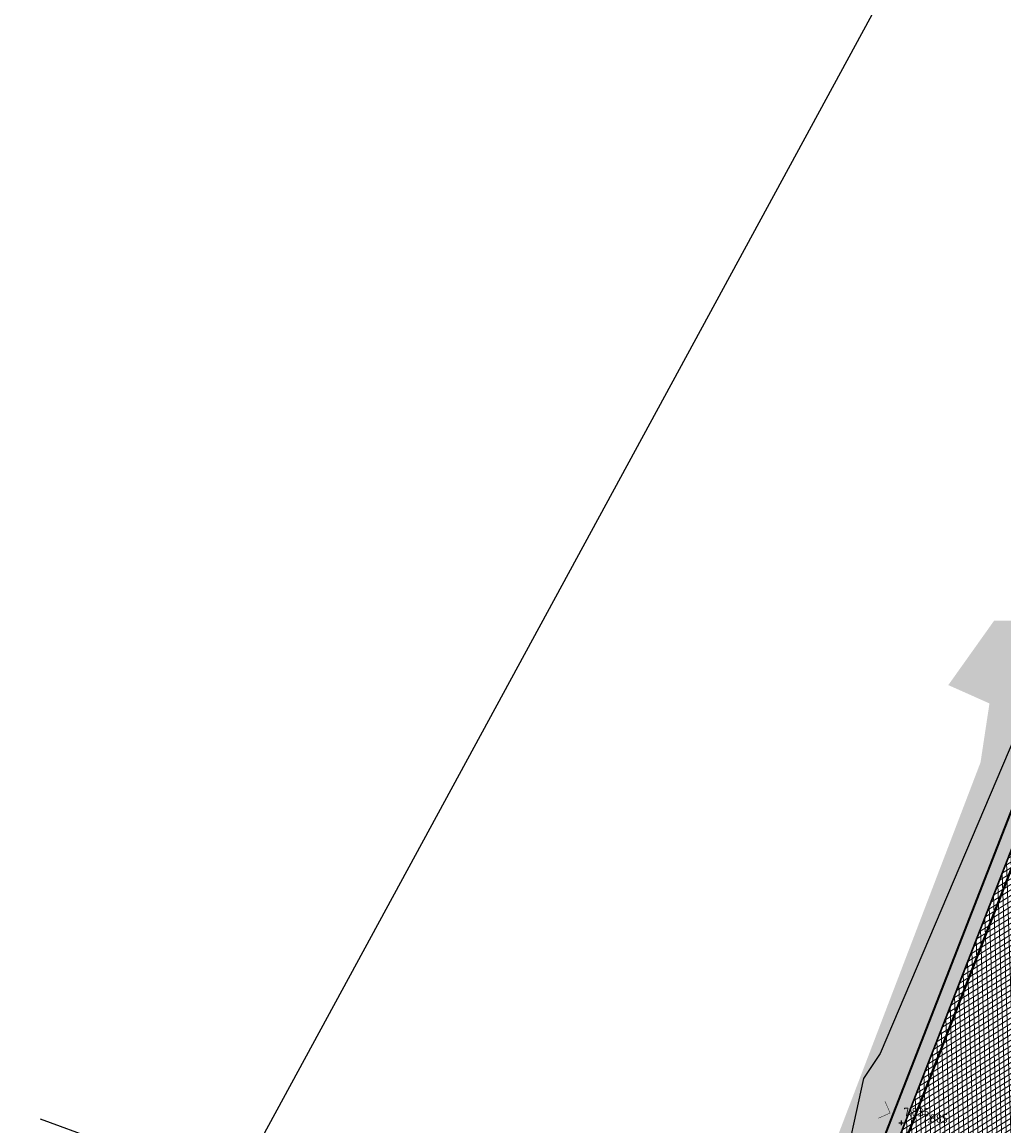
# Model space of a CAD drawing. Header units: metres. Extents: x 157685 to 160831, y 403691 to 406312.
# Tile 120 of 134: x 160064 to 160105, y 405685 to 405732. Entities that reach past the tile are written whole.
import ezdxf

# ---------------------------------------------------------------- set-up
doc = ezdxf.new("R2010")
doc.units = ezdxf.units.M
doc.linetypes.add('DASHDOT2', pattern=[12.7, 6.35, -3.175, 0, -3.175])
doc.linetypes.add('VW-1-3_STREEP', pattern=[4, 1, -3])
doc.layers.get('Defpoints').update_dxf_attribs({"color": 171})
for name, color, linetype, lineweight in [('B-WE-OG-HOOGTEPUNT-S', 7, 'Continuous', 25), ('B-WE-OG-HOOGTEPUNT-T18', 10, 'Continuous', 18), ('N-WE-GR-GRAS-A', 62, 'Continuous', 18), ('N-WE-VH-GESLOTENVERHARDING_ASFALT-A-200', 253, 'Continuous', 18), ('N-WE-VH-HALFVERHARDING_GRASBETONSTEEN-A-200', 132, 'Continuous', 18), ('N-WE-VH-HALFVERHARDING_GRASBETONSTEEN-G', 7, 'Continuous', 35), ('N-WE-VH-KANTVERHARDING-G', 7, 'Continuous', 30), ('N-WE-VH-VERHARDING_ASFALT-A', 252, 'Continuous', 18), ('N-WE-VW-MARKERING_LANGS_STREEP_13_010-G', 7, 'VW-1-3_STREEP', 13), ('X-XX-AL-BLADVERWIJZING_AS-G', 7, 'DASHDOT2', 25)]:
    doc.layers.add(name, color=color, linetype=linetype, lineweight=lineweight)
doc.styles.add('NLCS-ISO', font='NLCS-ISO.TTF')
pattern_1 = [(0, (0, 0), (1, 1), [0.12, -0.8]), (45, (0.4, 0.2), (-0.1131370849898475, 1.866761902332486), [0.12, -0.8]), (29.99999999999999, (0.08, 0.12), (0.2274613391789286, 1.286025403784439), [0.12, -0.8]), (15, (0.32, 0.48), (0.3856270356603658, 0.7244941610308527), [0.12, -0.8]), (135, (0.16, 2), (-0.02828427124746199, -0.6505382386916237), [0.12, -0.8]), (150, (1.2, 0.4), (0.2156921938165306, -0.5864101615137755), [0.12, -0.8]), (165, (0.24, 0.04), (0.1434520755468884, -0.7010146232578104), [0.12, -0.8]), (85, (0.4, 0.4), (-0.872677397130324, 1.040016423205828), [0.12, -0.8]), (99.99999999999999, (0, 0), (-1.112117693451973, 0.7787131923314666), [0.12, -0.7999999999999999])]
pattern_2 = [(45, (0, 0), (-0.1979898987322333, 0.1979898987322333), [0.14, -0.14]), (135, (0, 0), (-0.1979898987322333, -0.1979898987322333), [0.14, -0.14]), (45, (-0.098994, 0.098994), (-0.1979898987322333, 0.1979898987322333), [0.14, -0.14]), (135, (0.098994, 0.098994), (-0.1979898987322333, -0.1979898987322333), [0.14, -0.14])]

# ---------------------------------------------------------------- blocks, each defined once
blk = doc.blocks.new('SOG-HOOGTEPUNT-SO')
for p, q in [((-0.5, 0), (0.5, 0)), ((0, 0.5), (0, -0.5))]:
    blk.add_line(p, q)

msp = doc.modelspace()

# ---------------------------------------------------------------- hatches: boundary and pattern name
at = {"layer": 'N-WE-GR-GRAS-A'}
h = msp.add_hatch(dxfattribs=at)
h.set_pattern_fill('AGR-GRAS_01-SO', color=256, scale=0.04, pattern_type=2)
h.set_pattern_definition(pattern_1)
edge = h.paths.add_edge_path()
edge.add_line((160189.2016612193, 405785.9665275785), (160195.7319305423, 405790.3957649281))
edge.add_line((160195.7319305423, 405790.3957649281), (160200.9068770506, 405793.7331228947))
edge.add_line((160200.9068770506, 405793.7331228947), (160206.6207372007, 405797.393998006))
edge.add_line((160206.6207372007, 405797.393998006), (160212.5058224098, 405801.1645771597))
edge.add_line((160212.5058224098, 405801.1645771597), (160215.4403023, 405803.0447009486))
edge.add_line((160215.4403023, 405803.0447009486), (160223.1651131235, 405807.0115723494))
edge.add_line((160223.1651131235, 405807.0115723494), (160238.3130194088, 405814.7903772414))
edge.add_line((160238.3130194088, 405814.7903772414), (160245.2264429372, 405818.34058225))
edge.add_line((160245.2264429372, 405818.34058225), (160257.1596195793, 405824.4685481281))
edge.add_line((160257.1596195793, 405824.4685481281), (160282.4383802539, 405837.4852323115))
edge.add_line((160282.4383802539, 405837.4852323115), (160304.8, 405848.933))
edge.add_line((160304.8, 405848.933), (160306.8243412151, 405848.7687974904))
edge.add_line((160306.8243412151, 405848.7687974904), (160309.1690326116, 405848.5786100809))
edge.add_line((160309.1690326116, 405848.5786100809), (160310.0561645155, 405848.468232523))
edge.add_line((160310.0561645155, 405848.468232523), (160312.0402309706, 405848.0812195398))
edge.add_line((160312.0402309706, 405848.0812195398), (160314.3400796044, 405847.9346214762))
edge.add_line((160314.3400796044, 405847.9346214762), (160315.6564235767, 405848.0307936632))
edge.add_arc((160315.6564235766, 405857.0875209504), 9.056727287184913, 270.0000000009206, 289.9784151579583)
edge.add_line((160318.7508003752, 405848.5758148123), (160320.5288332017, 405849.0246637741))
edge.add_line((160320.5288332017, 405849.0246637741), (160323.1988583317, 405850.2487318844))
edge.add_line((160323.1988583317, 405850.2487318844), (160325.3440083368, 405851.7011014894))
edge.add_line((160325.3440083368, 405851.7011014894), (160319.7357826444, 405862.032976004))
edge.add_line((160319.7357826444, 405862.032976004), (160319.1649081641, 405863.1942099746))
edge.add_arc((160314.9036312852, 405869.9648465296), 7.999999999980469, 237.4991886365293, 302.1853307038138, ccw=False)
edge.add_line((160310.6051388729, 405863.2177758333), (160309.4287269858, 405863.9672562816))
edge.add_arc((160306.7421692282, 405859.7503370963), 5.000000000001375, 57.49918863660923, 119.8311523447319)
edge.add_line((160304.2549407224, 405864.0878126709), (160215.6735669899, 405813.2928020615))
edge.add_arc((160320.1371642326, 405631.1188279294), 209.9999999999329, 119.8311523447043, 154.5916889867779)
edge.add_line((160130.449820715, 405721.2227219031), (160122.5481375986, 405704.5880437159))
edge.add_arc((160167.7117908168, 405683.134735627), 49.99999999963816, 154.5916889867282, 158.7403213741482)
edge.add_line((160121.11445924, 405701.2645092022), (160051.2651127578, 405521.7369963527))
edge.add_line((160051.2651127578, 405521.7369963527), (160054.0609526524, 405520.6492099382))
edge.add_line((160054.0609526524, 405520.6492099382), (160054.2946666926, 405521.4391487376))
edge.add_line((160054.2946666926, 405521.4391487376), (160053.061, 405521.931))
edge.add_line((160053.061, 405521.931), (160054.0186409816, 405524.6028530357))
edge.add_line((160054.0186409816, 405524.6028530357), (160055.3093249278, 405528.2039080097))
edge.add_line((160055.3093249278, 405528.2039080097), (160058.581, 405537.332))
edge.add_line((160058.581, 405537.332), (160062.4256195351, 405547.9469237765))
edge.add_line((160062.4256195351, 405547.9469237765), (160065.5920910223, 405555.7356309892))
edge.add_line((160065.5920910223, 405555.7356309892), (160069.5244636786, 405565.547518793))
edge.add_line((160069.5244636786, 405565.547518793), (160074.8122877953, 405578.8021748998))
edge.add_line((160074.8122877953, 405578.8021748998), (160078.1301706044, 405587.5146146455))
edge.add_line((160078.1301706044, 405587.5146146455), (160080.546985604, 405593.8609373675))
edge.add_line((160080.546985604, 405593.8609373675), (160084.7405148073, 405604.8727399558))
edge.add_line((160084.7405148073, 405604.8727399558), (160087.3201539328, 405611.6466231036))
edge.add_line((160087.3201539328, 405611.6466231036), (160089.1540419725, 405616.3956104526))
edge.add_line((160089.1540419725, 405616.3956104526), (160093.7195878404, 405628.0182683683))
edge.add_line((160093.7195878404, 405628.0182683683), (160097.485, 405637.604))
edge.add_line((160097.485, 405637.604), (160098.671, 405639.731))
edge.add_line((160098.671, 405639.731), (160099.902, 405640.851))
edge.add_line((160099.902, 405640.851), (160101.342, 405642.678))
edge.add_line((160101.342, 405642.678), (160102.236, 405644.762))
edge.add_line((160102.236, 405644.762), (160101.805, 405646.021))
edge.add_line((160101.805, 405646.021), (160100.978, 405647.32))
edge.add_line((160100.978, 405647.32), (160104.8939144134, 405656.7246073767))
edge.add_line((160104.8939144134, 405656.7246073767), (160110.4317723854, 405670.1700749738))
edge.add_line((160110.4317723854, 405670.1700749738), (160113.3395261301, 405677.5420055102))
edge.add_line((160113.3395261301, 405677.5420055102), (160118.268, 405690.037))
edge.add_line((160118.268, 405690.037), (160121.1384509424, 405697.1852478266))
edge.add_line((160121.1384509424, 405697.1852478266), (160125.588740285, 405706.4874628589))
edge.add_line((160125.588740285, 405706.4874628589), (160128.7233612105, 405713.1063832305))
edge.add_line((160128.7233612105, 405713.1063832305), (160129.8234757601, 405714.750360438))
edge.add_line((160129.8234757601, 405714.750360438), (160130.9710686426, 405715.7568725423))
edge.add_line((160130.9710686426, 405715.7568725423), (160132.656, 405716.604))
edge.add_line((160132.656, 405716.604), (160137.5482643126, 405732.8158958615))
edge.add_line((160137.5482643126, 405732.8158958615), (160143.5031823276, 405739.3030351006))
edge.add_line((160143.5031823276, 405739.3030351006), (160146.913493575, 405743.3973337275))
edge.add_line((160146.913493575, 405743.3973337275), (160150.7184816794, 405747.8804806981))
edge.add_line((160150.7184816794, 405747.8804806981), (160157.208, 405755.3215))
edge.add_line((160157.208, 405755.3215), (160160.5246288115, 405759.1244169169))
edge.add_line((160160.5246288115, 405759.1244169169), (160165.273, 405764.569))
edge.add_line((160165.273, 405764.569), (160168.8373467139, 405768.3733079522))
edge.add_line((160168.8373467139, 405768.3733079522), (160172.9092487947, 405772.3795900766))
edge.add_line((160172.9092487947, 405772.3795900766), (160177.2963565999, 405776.374836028))
edge.add_line((160177.2963565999, 405776.374836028), (160183.4665665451, 405781.5655980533))
edge.add_line((160183.4665665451, 405781.5655980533), (160189.2016612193, 405785.9665275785))
h = msp.add_hatch(dxfattribs=at)
h.set_pattern_fill('AGR-GRAS_01-SO', color=256, scale=0.04, pattern_type=2)
h.set_pattern_definition(pattern_1)
edge = h.paths.add_edge_path()
edge.add_line((160117.917207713, 405710.1458451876), (160116.8920664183, 405710.5447002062))
edge.add_line((160116.8920664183, 405710.5447002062), (160110.6998789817, 405694.6294760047))
edge.add_line((160110.6998789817, 405694.6294760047), (160111.7250202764, 405694.2306209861))
edge.add_line((160111.7250202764, 405694.2306209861), (160111.271775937, 405693.0656876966))
edge.add_line((160111.271775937, 405693.0656876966), (160110.2466346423, 405693.4645427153))
edge.add_line((160110.2466346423, 405693.4645427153), (160044.824497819, 405525.3158899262))
edge.add_line((160044.824497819, 405525.3158899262), (160045.3938489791, 405524.0213478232))
edge.add_line((160045.3938489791, 405524.0213478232), (160048.0032995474, 405523.006080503))
edge.add_line((160048.0032995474, 405523.006080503), (160117.8526460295, 405702.5335933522))
edge.add_arc((160167.7117908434, 405683.1347356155), 53.50000002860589, 154.5916889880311, 158.7403213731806, ccw=False)
edge.add_line((160119.3866818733, 405706.0897752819), (160125.8537495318, 405719.7042910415))
edge.add_line((160125.8537495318, 405719.7042910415), (160122.0998169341, 405721.1718201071))
edge.add_line((160122.0998169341, 405721.1718201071), (160120.8054824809, 405720.6030026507))
edge.add_line((160120.8054824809, 405720.6030026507), (160117.3453107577, 405711.7096334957))
edge.add_line((160117.3453107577, 405711.7096334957), (160118.3704520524, 405711.3107784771))
edge.add_line((160118.3704520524, 405711.3107784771), (160117.917207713, 405710.1458451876))
edge = h.paths.add_edge_path()
edge.add_line((160123.3449985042, 405726.9901839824), (160123.7582142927, 405727.9711744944))
edge.add_arc((160279.666353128, 405661.7215537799), 169.3999999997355, 156.9780373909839, 157.3380702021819)
edge = h.paths.add_edge_path()
edge.add_line((160133.0505582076, 405746.5753614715), (160133.6348198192, 405747.5769629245))
edge.add_arc((160279.6663531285, 405661.7215537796), 169.4000000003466, 149.5477176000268, 149.9399119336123)
h.paths.add_polyline_path([(160142.62080813, 405759.4119409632), (160141.7224501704, 405760.0467267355), (160141.0011027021, 405759.0258654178), (160141.8994606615, 405758.3910796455)])
h.paths.add_polyline_path([(160154.6598407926, 405774.4081354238), (160153.8394616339, 405775.1409232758), (160153.0067481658, 405774.2086742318), (160153.8271273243, 405773.4758863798)])
edge = h.paths.add_edge_path()
edge.add_arc((160279.6663531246, 405661.7215537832), 169.3999999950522, 132.346206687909, 137.9687500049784)
edge.add_arc((160279.6663531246, 405661.7215537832), 169.3999999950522, 137.9687500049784, 149.5477175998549)
edge.add_line((160133.6348198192, 405747.5769629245), (160134.5849790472, 405747.0227089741))
edge.add_line((160134.5849790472, 405747.0227089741), (160133.9551450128, 405745.9429825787))
edge.add_line((160133.9551450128, 405745.9429825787), (160133.0052740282, 405746.4970683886))
edge.add_arc((160279.6663531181, 405661.7215537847), 169.3999999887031, 149.9705032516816, 156.9780373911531)
edge.add_line((160123.7582142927, 405727.9711744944), (160124.7719514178, 405727.5441650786))
edge.add_line((160124.7719514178, 405727.5441650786), (160124.2867134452, 405726.3921910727))
edge.add_line((160124.2867134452, 405726.3921910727), (160123.2736071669, 405726.8189347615))
edge.add_arc((160279.6663550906, 405661.7215529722), 169.4000021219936, 157.4008230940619, 157.6331887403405)
edge.add_line((160123.0108886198, 405726.1841432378), (160123.5644701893, 405724.8940330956))
edge.add_line((160123.5644701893, 405724.8940330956), (160127.5752955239, 405723.3260766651))
edge.add_arc((160320.1371642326, 405631.1188279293), 213.5000000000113, 134.774034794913, 154.412812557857, ccw=False)
edge.add_line((160169.7664293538, 405782.6803404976), (160165.5570263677, 405786.9230775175))
h = msp.add_hatch(dxfattribs=at)
h.set_pattern_fill('AGR-GRAS_01-SO', color=256, scale=0.04, pattern_type=2)
h.set_pattern_definition(pattern_1)
h.paths.add_polyline_path([(159817.8796577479, 405032.3615227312, -0.4244536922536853), (159807.6438550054, 405029.4353138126), (159804.9141757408, 405031.0140775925), (159806.698841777, 405031.3737125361), (159807.04, 405031.16), (159809.611, 405030.341), (159812.223, 405030.001), (159814.279, 405030.385), (159814.444, 405031.62), (159813.956, 405032.225), (159812.2396506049, 405033.242021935), (159814.061361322, 405034.8103542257), (159814.820717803, 405034.4740069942), (159815.4994739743, 405034.4123150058), (159816.4167998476, 405034.6580784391), (159816.9569999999, 405035.0349999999), (159820.3059377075, 405041.4946262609), (159822.354460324, 405045.432314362), (159826.6084500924, 405053.2936794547), (159829.7245208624, 405059.052172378), (159832.6918773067, 405064.5358415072), (159835.7447925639, 405070.2193987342), (159838.9744319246, 405076.357307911), (159841.6731033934, 405081.4861159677), (159844.7820544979, 405087.3946578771), (159847.8561333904, 405093.236925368), (159850.9675923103, 405099.3492203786), (159854.691755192, 405106.6695736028), (159860.2108525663, 405117.423530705), (159863.4243890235, 405123.3615823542), (159868.7449137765, 405133.192978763), (159871.6940751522, 405138.642511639), (159873.819, 405142.569), (159873.564, 405143.583), (159872.949, 405144.16), (159873.919, 405145.714), (159874.7056259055, 405145.5456317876), (159875.890950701, 405145.9547218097), (159876.2720000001, 405146.3540000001), (159878.9147885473, 405151.370059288), (159881.6262659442, 405156.5466831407), (159887.3003615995, 405167.3793970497), (159892.3483595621, 405177.0167949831), (159893.538, 405179.288), (159894.727, 405181.558), (159894.969, 405183.164), (159894.4128649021, 405184.0045896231), (159892.825, 405184.615), (159896.102, 405188.599), (159896.9029999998, 405188.438), (159898.181, 405188.684), (159899.684, 405190.033), (159902.6926736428, 405195.8713152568), (159907.5866702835, 405205.3680897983), (159913.3084460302, 405216.4711653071), (159918.3450532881, 405227.099399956), (159923.3978129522, 405237.8616172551), (159925.995516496, 405243.3946431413), (159929.861, 405251.628), (159929.911, 405253.028), (159929.35, 405253.63), (159928.363, 405254.141), (159928.977, 405259.516), (159929.897, 405259.351), (159931.062, 405259.363), (159932.331, 405262.333), (159931.733, 405263.36), (159931.174, 405263.618), (159932.61, 405267.191), (159933.738, 405266.939), (159934.813, 405267.403), (159935.788, 405268.797), (159941.1987197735, 405282.5879445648), (159944.9254816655, 405292.0867855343), (159949.2255724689, 405303.0469380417), (159953.271, 405313.358), (159953.284, 405314.495), (159952.883, 405315.118), (159952.236, 405315.511), (159951.529, 405315.708), (159958.367, 405330.954), (159959.877, 405331.032), (159960.96, 405331.735), (159963.5452468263, 405338.7491122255), (159973.5640148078, 405364.9600869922), (159984.162, 405391.33), (159983.822, 405392.929), (159983.104, 405393.589), (159982.386, 405393.853), (159984.688, 405397.951), (159985.985, 405397.984), (159987.076, 405398.897), (159989.441, 405405.903), (159988.08, 405407.062), (159988.527, 405412.178), (159989.913, 405411.732), (159991.291, 405411.789), (159992.095, 405412.104), (159998.5395093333, 405429.2600094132), (160007.1440218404, 405452.1679849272), (160009.451, 405458.31), (160009.626, 405460.261), (160009.534, 405460.661), (160008.794, 405461.402), (160009.8954955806, 405467.6054778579), (160011.385, 405467.341), (160013.662, 405468.133), (160014.677, 405469.155), (160026.9453321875, 405500.9300206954), (160034.7315372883, 405521.1565030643), (160042.3070101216, 405541.7245019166), (160047.868, 405557.494), (160047.613, 405559.249), (160046.719, 405560.154), (160045.615, 405560.352), (160047.615, 405564.794), (160048.822, 405564.245), (160050.393, 405564.15), (160050.929, 405564.7125), (160051.128, 405565.102), (160051.131, 405565.949), (160048.346, 405567.585), (160050.1055, 405571.699), (160050.699, 405570.911), (160051.669, 405570.665), (160053.018, 405570.643), (160053.937, 405571.219), (160058.5456374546, 405583.3248661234), (160064.6810399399, 405599.4412045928), (160069.547, 405612.223), (160069.547, 405613.704), (160068.895, 405614.706), (160068.1765210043, 405615.0935586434), (160070.5442836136, 405619.4830561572), (160072.047, 405619.276), (160073.333, 405619.76), (160078.7473752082, 405633.9478085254), (160089.138878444, 405660.9656097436), (160104.332, 405700.743), (160104.711, 405703.242), (160102.967, 405704.018), (160104.9126580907, 405706.7553753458), (160106.026, 405706.74), (160107.223, 405707.65), (160113.4380612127, 405722.7273025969), (160116.4352043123, 405730.3910378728), (160119.5624009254, 405738.6670014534), (160120.942, 405742.345), (160122.7570846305, 405748.868433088), (160125.062, 405762.2635), (160125.7830441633, 405769.6398440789), (160126.167433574, 405777.2421988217), (160126.2277432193, 405782.3110332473), (160136.3575773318, 405786.1409829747), (160140.471531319, 405781.8232589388, -0.3714281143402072), (160141.0844722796, 405769.5659894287, 0.07269134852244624), (160116.0165246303, 405725.3933185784), (160115.4468538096, 405723.9291447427), (159939.5895977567, 405271.9390061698, -0.02962782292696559), (159902.6989021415, 405191.5621666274)])
at = {"layer": 'N-WE-VH-GESLOTENVERHARDING_ASFALT-A-200', "true_color": 0xcf7363}
h = msp.add_hatch(dxfattribs=at)
h.set_pattern_fill('AVH-ASFALT-SO', color=23, scale=0.2, pattern_type=2)
h.set_pattern_definition([(31.64993266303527, (159085.9115677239, 404918.0168982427), (-0.1049455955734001, 0.1702539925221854), []), (91.64993266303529, (159085.9115677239, 404918.0168982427), (-0.1999170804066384, -0.00575855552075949), [])])
edge = h.paths.add_edge_path()
edge.add_line((160304.2549407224, 405864.0878126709), (160302.5988468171, 405867.1406570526))
edge.add_arc((160350.2821344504, 405779.2412593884), 100.0000001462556, 118.4787556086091, 119.8311523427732)
edge.add_line((160300.537564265, 405865.9907710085), (160213.9325070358, 405816.3290349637))
edge.add_arc((160320.1371642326, 405631.1188279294), 213.4999999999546, 119.8311523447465, 154.5916889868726)
edge.add_line((160127.2883649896, 405722.724453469), (160119.3866818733, 405706.0897752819))
edge.add_arc((160167.7117908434, 405683.1347356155), 53.50000002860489, 154.5916889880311, 158.7403213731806)
edge.add_line((160117.8526460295, 405702.5335933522), (159992.7713508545, 405381.0483546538))
edge.add_line((159992.7713508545, 405381.0483546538), (159995.4326285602, 405378.2357679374))
edge.add_line((159995.4326285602, 405378.2357679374), (160121.11445924, 405701.2645092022))
edge.add_arc((160167.7117908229, 405683.1347356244), 50.00000000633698, 154.5916889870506, 158.7403213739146, ccw=False)
edge.add_line((160122.5481375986, 405704.5880437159), (160130.449820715, 405721.2227219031))
edge.add_arc((160320.137164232, 405631.1188279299), 209.9999999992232, 119.83115234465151, 154.5916889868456, ccw=False)
edge.add_line((160215.6735669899, 405813.2928020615), (160304.2549407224, 405864.0878126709))
at = {"layer": 'N-WE-VH-HALFVERHARDING_GRASBETONSTEEN-A-200'}
h = msp.add_hatch(dxfattribs=at)
h.set_pattern_fill('AVH-GRASBETONSTEEN_02-SO', color=256, scale=0.2, pattern_type=2)
h.set_pattern_definition(pattern_2)
h.paths.add_polyline_path([(160165.5570263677, 405786.9230775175), (160165.1528611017, 405787.3665303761, 0.1156779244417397), (160121.2354257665, 405723.362783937), (160120.8914682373, 405722.4787407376), (160088.3424119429, 405638.8208195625), (160088.7931073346, 405638.3244649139), (160121.1790570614, 405721.5631679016), (160121.7945937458, 405723.1452266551, -0.1156779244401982)])
h = msp.add_hatch(dxfattribs=at)
h.set_pattern_fill('AVH-GRASBETONSTEEN_02-SO', color=256, scale=0.2, pattern_type=2)
h.set_pattern_definition(pattern_2)
h.paths.add_polyline_path([(160141.5579866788, 405769.1975004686, 0.3714281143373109), (160140.9059218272, 405782.2371488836), (160136.7919623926, 405786.5548786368), (160136.3575773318, 405786.1409829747), (160140.471531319, 405781.8232589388, -0.3714281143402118), (160141.0844722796, 405769.5659894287, 0.07269134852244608), (160116.0165246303, 405725.3933185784), (160115.4468538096, 405723.9291447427), (160084.1359216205, 405643.4534629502), (160084.5866170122, 405642.9571083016), (160116.0015831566, 405723.7001792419), (160116.5756926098, 405725.175761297, -0.07269134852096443)])
at = {"layer": 'N-WE-VH-VERHARDING_ASFALT-A'}
h = msp.add_hatch(dxfattribs=at)
h.set_pattern_fill('AVH-ASFALT', color=256, scale=0.2, angle=90, pattern_type=2)
h.set_pattern_definition([(211.952110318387, (160401.9374069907, 405586.9289014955), (0.1058420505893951, -0.1696981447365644), []), (271.952110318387, (160401.9374069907, 405586.9289014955), (0.1998839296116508, 0.006812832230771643), [])])
h.paths.add_polyline_path([(160120.8914682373, 405722.4787407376), (160121.2354257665, 405723.362783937, -0.07269134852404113), (160145.503940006, 405766.1267591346), (160141.5579866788, 405769.1975004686, 0.07269134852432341), (160116.5756926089, 405725.1757612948), (160116.0015831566, 405723.7001792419), (159940.1487657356, 405271.721448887, -0.02962782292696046), (159903.2284350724, 405191.2800409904), (159818.4091906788, 405032.0793970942), (159822.821965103, 405029.7283501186), (159907.6412094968, 405188.9289940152, 0.02962782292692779), (159944.8084988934, 405269.9084715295)])

# ---------------------------------------------------------------- linework, layer by layer
at = {"color": 210, "const_width": 0.01999999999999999}
msp.add_lwpolyline([(160100.2862541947, 405686.3792481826), (160100.5029705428, 405685.884643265), (160100.0083656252, 405685.6679269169)], dxfattribs=at)
at = {"layer": 'Defpoints'}
msp.add_lwpolyline([(160237.3825357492, 405844.1854572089), (160196.4652616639, 405819.6599800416), (160173.253865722, 405805.1178359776), (160154.7778522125, 405789.6693410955), (160150.3421366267, 405787.2690101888), (160144.6047036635, 405789.2096847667), (160142.3831931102, 405791.3776494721), (160133.5494837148, 405800.7081560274), (160132.7281745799, 405801.6385522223), (160131.9337177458, 405801.1018040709), (160127.4009197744, 405798.8901293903), (160130.5568894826, 405784.6075952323), (160128.7958023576, 405763.8906946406), (160122.0636946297, 405743.0557869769), (160113.9986103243, 405722.1667655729), (160108.8774401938, 405709.0994304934), (160100.0760436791, 405688.4066373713), (160099.3719038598, 405687.3498515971), (160098.425031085, 405683.030268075), (160084.0343491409, 405645.5719950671), (160070.1158216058, 405610.7232120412)], dxfattribs=at)
msp.add_lwpolyline([(160111.0972522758, 405644.5707905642), (160203.6609179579, 405815.0418317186), (160158.0375836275, 405839.8148452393), (160065.4739179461, 405669.3438040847)], close=True, dxfattribs=at)
at = {"layer": 'N-WE-VH-HALFVERHARDING_GRASBETONSTEEN-G'}
msp.add_lwpolyline([(160115.4468538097, 405723.9291447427), (159939.5895977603, 405271.939006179, -0.02962782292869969), (159902.6989021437, 405191.5621666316), (159817.8796577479, 405032.3615227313)], format="xyb", dxfattribs=at)
at = {"layer": 'N-WE-VH-KANTVERHARDING-G'}
msp.add_lwpolyline([(159818.4091906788, 405032.0793970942), (159903.2284350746, 405191.2800409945, 0.02962782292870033), (159940.1487657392, 405271.7214488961), (160116.0015831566, 405723.7001792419)], format="xyb", dxfattribs=at)
at = {"layer": 'N-WE-VW-MARKERING_LANGS_STREEP_13_010-G', "const_width": 0.1, "flags": 128}
msp.add_lwpolyline([(159820.1786345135, 405034.762523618), (159903.4932015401, 405191.138978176, 0.02962782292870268), (159940.4283497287, 405271.6126702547), (160116.2811671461, 405723.5914006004), (160116.8552765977, 405725.0669826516, -0.06808900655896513), (160139.8525552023, 405766.4697848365, -0.06808900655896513)], format="xyb", dxfattribs=at)
at = {"layer": 'X-XX-AL-BLADVERWIJZING_AS-G', "ltscale": 0.4, "extrusion": (0.0005407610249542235, -0.002142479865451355, 0.99999755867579), "elevation": -782.6827208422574}
msp.add_lwpolyline([(160173.8112238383, 405644.5889233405), (160028.6058680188, 405698.104137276)], dxfattribs=at)

# ---------------------------------------------------------------- block references
at = {"layer": 'B-WE-OG-HOOGTEPUNT-S', "xscale": 0.2, "yscale": 0.2, "zscale": 0.2}
msp.add_blockref('SOG-HOOGTEPUNT-SO', (160100.9699738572, 405685.4757615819, 7.834722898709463), dxfattribs=at)

# ---------------------------------------------------------------- texts
at = {"layer": 'B-WE-OG-HOOGTEPUNT-T18', "style": 'NLCS-ISO'}
for s, p in [('7.835', (160101.0722919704, 405685.7476061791, 7.834722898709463)), ('7.885', (160101.8378518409, 405685.4746820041, 7.884985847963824))]:
    msp.add_text(s, height=0.3599999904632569, rotation=359.8908317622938, dxfattribs=at).set_placement(p)

doc.saveas('drawing.dxf')
